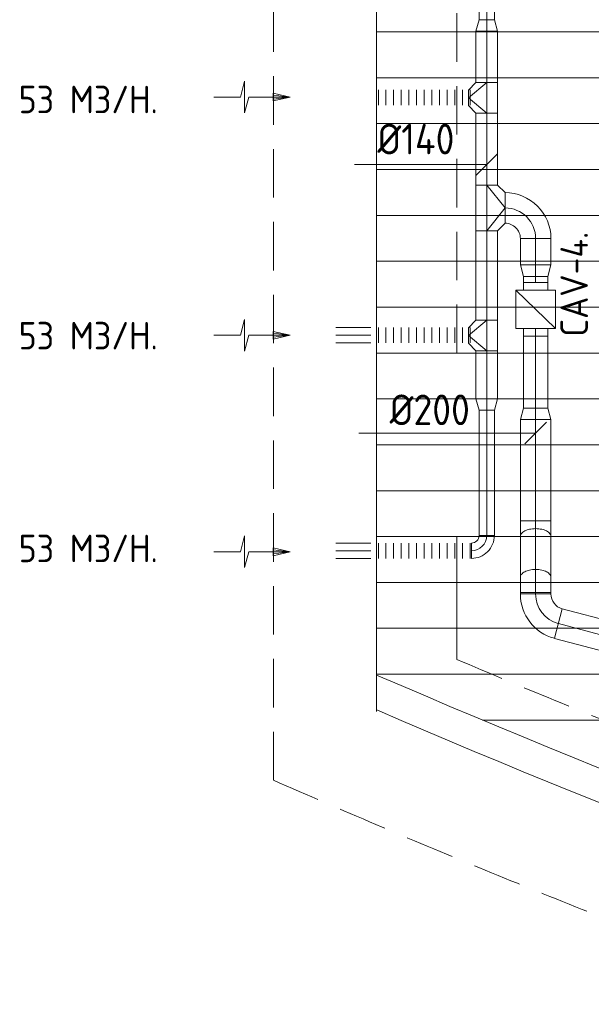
# Model space of a CAD drawing. Header units: millimetres. Extents: x -74969 to 28416, y 4400 to 50969.
# Tile 2 of 32: x -74969 to -71231, y 10244 to 16682. Entities that reach past the tile are written whole.
import ezdxf
from ezdxf.enums import TextEntityAlignment as Align

# ---------------------------------------------------------------- set-up
doc = ezdxf.new("R2010")
doc.units = ezdxf.units.MM
doc.header["$LTSCALE"] = 50
doc.linetypes.add('HIDDEN', pattern=[9.525, 6.35, -3.175])
for name, color, linetype, lineweight in [('WL570---_BESTAAND-HARTLIJN', 161, 'Continuous', 0), ('WL570---_BESTAAND-MAATVOERING', 161, 'Continuous', 0), ('WL570---_BESTAAND-RETOUR', 100, 'Continuous', 0), ('WL570---_BESTAAND-TOEVOER', 200, 'Continuous', 0)]:
    doc.layers.add(name, color=color, linetype=linetype, lineweight=lineweight)
doc.styles.add('MAATVOERING', font='ISO')

# ---------------------------------------------------------------- blocks, each defined once
blk = doc.blocks.new('KARO')
for p, q in [((1, 0.5), (0, 0.5)), ((0, -0.5), (1, -0.5))]:
    blk.add_line(p, q)
at = {"invisible_edges": 15}
blk.add_3dface([(0, 0.5), (0, -0.5), (1, -0.5), (1, 0.5)], dxfattribs=at)
at = {"layer": 'WL570---_BESTAAND-HARTLIJN'}
blk.add_line((0, 0), (1, 0), dxfattribs=at)
blk = doc.blocks.new('OSV1401000740K')
blk.add_lwpolyline([(-74.6, -70), (0, -50), (0, 50), (-74.6, 70)], close=True)
at = {"layer": 'WL570---_BESTAAND-HARTLIJN'}
blk.add_line((-74.6, 0), (0, 0), dxfattribs=at)
blk = doc.blocks.new('OTS14014010000H')
blk.add_lwpolyline([(-100, -70), (100, -70), (100, 70), (50, 120), (-50, 120), (-100, 70)], close=True)
at = {"layer": 'WL570---_BESTAAND-HARTLIJN'}
blk.add_line((-100, 0), (100, 0), dxfattribs=at)
at = {"layer": 'WL570---_BESTAAND-RETOUR'}
blk.add_lwpolyline([(-100, 0), (0, 120), (100, 0)], dxfattribs=at)
blk = doc.blocks.new('FLLINE100')
blk.add_line((0, -50), (0, 50))
blk = doc.blocks.new('OEX1000065900')
at = {"rotation": 180}
for p in [(50, 0), (100, 0), (150, 0), (200, 0), (250, 0), (300, 0), (350, 0), (400, 0), (450, 0), (500, 0), (550, 0), (600, 0), (650, 0)]:
    blk.add_blockref('FLLINE100', p, dxfattribs=at)
blk = doc.blocks.new('AFZPIJL')
for points in [[(0, -10), (0, -6.52), (-2.06, -5.97), (2.06, -5.97), (0, -5.41), (0, 0)], [(-0.26, -2.22), (0, 0)], [(0.26, -2.22), (0, 0)]]:
    blk.add_lwpolyline(points)
blk.add_lwpolyline([(0.52, -2.22), (-0.52, -2.22), (0, 0)], close=True)
blk = doc.blocks.new('OBO10000090H')
blk.add_lwpolyline([(50, -100, 0.414214), (-100, 50), (-100, -50, -0.414214), (-50, -100)], format="xyb", close=True)
at = {"invisible_edges": 15}
for points in [[(-91.3, -50.8), (-74, 47.7), (-100, 50), (-100, -50)], [(-82.9, -53), (-48.7, 41), (-74, 47.7), (-91.3, -50.8)], [(-75, -56.7), (-25, 29.9), (-48.7, 41), (-82.9, -53)], [(-67.9, -61.7), (-3.6, 14.9), (-25, 29.9), (-75, -56.7)], [(-61.7, -67.9), (14.9, -3.6), (-3.6, 14.9), (-67.9, -61.7)], [(-56.7, -75), (29.9, -25), (14.9, -3.6), (-61.7, -67.9)], [(-53, -82.9), (41, -48.7), (29.9, -25), (-56.7, -75)], [(-50.8, -91.3), (47.7, -74), (41, -48.7), (-53, -82.9)], [(-50, -100), (50, -100), (47.7, -74), (-50.8, -91.3)]]:
    blk.add_3dface(points, dxfattribs=at)
at = {"layer": 'WL570---_BESTAAND-HARTLIJN'}
blk.add_arc((-100, -100), 100, 0, 90, dxfattribs=at)
blk = doc.blocks.new('OBO20000090H')
blk.add_lwpolyline([(100, -200, 0.414214), (-200, 100), (-200, -100, -0.414214), (-100, -200)], format="xyb", close=True)
at = {"invisible_edges": 15}
for points in [[(-182.6, -101.5), (-147.9, 95.4), (-200, 100), (-200, -100)], [(-165.8, -106), (-97.4, 81.9), (-147.9, 95.4), (-182.6, -101.5)], [(-150, -113.4), (-50, 59.8), (-97.4, 81.9), (-165.8, -106)], [(-135.7, -123.4), (-7.2, 29.8), (-50, 59.8), (-150, -113.4)], [(-123.4, -135.7), (29.8, -7.2), (-7.2, 29.8), (-135.7, -123.4)], [(-113.4, -150), (59.8, -50), (29.8, -7.2), (-123.4, -135.7)], [(-106, -165.8), (81.9, -97.4), (59.8, -50), (-113.4, -150)], [(-101.5, -182.6), (95.4, -147.9), (81.9, -97.4), (-106, -165.8)], [(-100, -200), (100, -200), (95.4, -147.9), (-101.5, -182.6)]]:
    blk.add_3dface(points, dxfattribs=at)
at = {"layer": 'WL570---_BESTAAND-HARTLIJN'}
blk.add_arc((-200, -200), 200, 0, 90, dxfattribs=at)
blk = doc.blocks.new('OTS14014020000H')
blk.add_lwpolyline([(-150, -70), (150, -70), (150, 70), (100, 120), (-100, 120), (-150, 70)], close=True)
at = {"layer": 'WL570---_BESTAAND-HARTLIJN'}
blk.add_line((-150, 0), (150, 0), dxfattribs=at)
at = {"layer": 'WL570---_BESTAAND-RETOUR'}
blk.add_lwpolyline([(-150, 0), (0, 120), (150, 0)], dxfattribs=at)
blk = doc.blocks.new('MVLINE')
blk.add_line((35.4, -35.4), (-35.4, 35.4))
blk = doc.blocks.new('VBX1601600016025000')
blk.add_lwpolyline([(50, -130), (300, -130), (300, 130), (50, 130)], close=True)
for points in [[(50, 80), (0, 80), (0, -80), (50, -80)], [(300, -80), (350, -80), (350, 80), (300, 80)]]:
    blk.add_lwpolyline(points)
at = {"layer": 'WL570---_BESTAAND-HARTLIJN'}
blk.add_line((300, 0), (350, 0), dxfattribs=at)
at = {"layer": 'WL570---_BESTAAND-TOEVOER'}
blk.add_line((50, -130), (300, 130), dxfattribs=at)
blk = doc.blocks.new('OSV2001600740G')
blk.add_lwpolyline([(0, -100), (74.6, -80), (74.6, 80), (0, 100)], close=True)
at = {"layer": 'WL570---_BESTAAND-HARTLIJN'}
blk.add_line((0, 0), (74.6, 0), dxfattribs=at)
blk = doc.blocks.new('OBO20000075H')
blk.add_lwpolyline([(100, -154, 0.339454), (-122.4, 135.8), (-174.1, -57.4, -0.339454), (-100, -154)], format="xyb", close=True)
at = {"invisible_edges": 15}
for points in [[(-160.4, -62.2), (-81.2, 121.5), (-122.4, 135.8), (-174.1, -57.4)], [(-147.5, -68.9), (-42.5, 101.4), (-81.2, 121.5), (-160.4, -62.2)], [(-135.7, -77.4), (-7.2, 75.8), (-42.5, 101.4), (-147.5, -68.9)], [(-125.3, -87.5), (24.1, 45.5), (-7.2, 75.8), (-135.7, -77.4)], [(-116.5, -99), (50.6, 10.9), (24.1, 45.5), (-125.3, -87.5)], [(-109.4, -111.7), (71.9, -27.2), (50.6, 10.9), (-116.5, -99)], [(-104.2, -125.3), (87.4, -67.9), (71.9, -27.2), (-109.4, -111.7)], [(-101.1, -139.5), (96.8, -110.5), (87.4, -67.9), (-104.2, -125.3)], [(-100, -154), (100, -154), (96.8, -110.5), (-101.1, -139.5)]]:
    blk.add_3dface(points, dxfattribs=at)
at = {"layer": 'WL570---_BESTAAND-HARTLIJN'}
blk.add_arc((-200, -154), 200, 0, 75, dxfattribs=at)
blk = doc.blocks.new('RB30DO')
blk.add_lwpolyline([(0, 0.5), (0.5, 0.5, -0.174705), (0.585, 0.469, -0.104203), (0.677, 0.354, -0.064948), (0.729, 0.202, -0.051099), (0.75, 0, -0.051099), (0.729, -0.202, -0.064948), (0.677, -0.354, -0.104203), (0.585, -0.469, -0.174705), (0.5, -0.5), (0, -0.5)], format="xyb", close=True)
at = {"layer": 'WL570---_BESTAAND-HARTLIJN'}
blk.add_line((0, 0), (0.75, 0), dxfattribs=at)
blk = doc.blocks.new('OBO20000030N')
at = {"xscale": 200, "yscale": 200, "zscale": 200}
blk.add_blockref('RB30DO', (0, 0), dxfattribs=at)
blk = doc.blocks.new('RB30UP')
blk.add_lwpolyline([(0.5, 0.5), (0, 0.5, -0.174705), (0.085, 0.469, -0.104203), (0.177, 0.354, -0.064948), (0.229, 0.202, -0.051099), (0.25, 0, -0.051099), (0.229, -0.202, -0.064948), (0.177, -0.354, -0.104203), (0.085, -0.469, -0.174705), (0, -0.5), (0.5, -0.5)], format="xyb", close=True)
at = {"layer": 'WL570---_BESTAAND-HARTLIJN'}
blk.add_line((0.5, 0), (0, 0), dxfattribs=at)
blk = doc.blocks.new('OBO20000030O')
at = {"xscale": 200, "yscale": 200, "zscale": 200}
blk.add_blockref('RB30UP', (0, 0), dxfattribs=at)
blk = doc.blocks.new('Groep-22')
at = {"color": 8, "linetype": 'Continuous', "lineweight": 13}
for p, q in [((-51351, 16602.4), (-72801, 16602.4)), ((-51351, 16302.4), (-72801, 16302.4)), ((-51351, 16002.4), (-72801, 16002.4)), ((-51351, 15702.4), (-72801, 15702.4)), ((-51351, 15402.4), (-72801, 15402.4)), ((-72801, 15102.4), (-51351, 15102.4)), ((-51351, 14802.4), (-72801, 14802.4)), ((-51351, 14502.4), (-72801, 14502.4)), ((-51351, 14202.4), (-72801, 14202.4)), ((-51351, 13902.4), (-72801, 13902.4)), ((-51351, 13602.4), (-72801, 13602.4)), ((-72801, 13302.4), (-51351, 13302.4)), ((-72801, 13002.4), (-51351, 13002.4)), ((-72801, 12702.4), (-51351, 12702.4)), ((-72801, 12402.4), (-51351, 12402.4)), ((-72108.6, 12102.4), (-51351, 12102.4))]:
    blk.add_line(p, q, dxfattribs=at)
blk = doc.blocks.new('Block plafond 6e verd zuid')
at = {"color": 8, "linetype": 'Continuous', "lineweight": 13}
blk.add_line((0, 0), (0, -6468.9), dxfattribs=at)
for radius, start in [(63341, 246.630126), (63550.8, 246.71186)]:
    blk.add_arc((25125.2, 51914.1), radius, start, 266.673723, dxfattribs=at)
at = {"color": 8}
blk.add_blockref('Groep-22', (72801, -18627.4), dxfattribs=at)

msp = doc.modelspace()

# ---------------------------------------------------------------- linework, layer by layer
at = {"layer": 'WL570---_BESTAAND-MAATVOERING', "color": 7, "linetype": 'HIDDEN'}
for p, q in [((-73310, 11709), (-73310, 19302.4)), ((-72110, 14502.4), (-72110, 18102.4)), ((-72110, 14502.4), (-50769.4, 14502.4)), ((-72110, 13302.4), (-50769.4, 13302.4))]:
    msp.add_line(p, q, dxfattribs=at)
at = {"layer": 'WL570---_BESTAAND-MAATVOERING'}
msp.add_line((-72110, 12498.4), (-72110, 13302.4), dxfattribs=at)
for points in [[(-71915.4, 15735), (-72014.7, 15735), (-72781, 15735)], [(-71595.4, 13978.9), (-72014.7, 13978.9), (-72750.6, 13978.9)]]:
    msp.add_lwpolyline(points, dxfattribs=at)
at = {"layer": 'WL570---_BESTAAND-MAATVOERING', "color": 7, "linetype": 'HIDDEN'}
for radius, start, end in [(63040.6, 247.031394, 267.036171), (64240.6, 246.320689, 267.091582)]:
    msp.add_arc((-47509.9, 70541.1), radius, start, end, dxfattribs=at)

# ---------------------------------------------------------------- block references
at = {"layer": 'WL570---_BESTAAND-MAATVOERING', "xscale": 2, "yscale": 2, "zscale": 2}
for p, rotation in [((-71915.4, 15735), 90), ((-71595.4, 13978.9), 89.99999999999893)]:
    msp.add_blockref('MVLINE', p, dxfattribs=dict(at, rotation=rotation))
at = {"layer": 'WL570---_BESTAAND-RETOUR'}
for p, xscale, yscale, zscale, rotation in [((-71915.4, 17501.2), 818.9038330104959, 100, 100, 270.000000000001), ((-71915.4, 16272.1), 335.5004954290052, 140, 140, 90), ((-71915.4, 16072.1), 470.7847835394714, 140, 140, 270), ((-71915.4, 14717.6), 583.7670692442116, 140, 140, 90), ((-71595.4, 15251.3), -172.9576930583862, 200, 200, 90), ((-71595.4, 15003.7), 41.65426006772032, 160, 160, 270.000000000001), ((-71595.4, 14142.2), 471.2980169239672, 160, 160, 89.9999999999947), ((-71915.4, 14517.6), 314.5261068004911, 140, 140, 270), ((-71915.4, 13309.5), -818.9038330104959, 100, 100, 269.999999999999), ((-71595.4, 14067.5), 1140.712086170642, 200, 200, 270), ((-71595.4, 13037.2), 266.9872981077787, 200, 200, 90), ((-71446.5, 12733.5), 750.5636237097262, 200, 200, 345.1835588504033)]:
    msp.add_blockref('KARO', p, dxfattribs=dict(at, xscale=xscale, yscale=yscale, zscale=zscale, rotation=rotation))
for name, p, rotation in [('OSV1401000740K', (-71915.4, 16682.3), 90), ('OTS14014010000H', (-71915.4, 16172.1), 90), ('OTS14014020000H', (-71915.4, 15451.3), 270), ('OSV2001600740G', (-71595.4, 15078.4), 270.000000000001), ('VBX1601600016025000', (-71595.4, 14963.5), 269.9999999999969), ('OTS14014010000H', (-71915.4, 14617.6), 90), ('OSV1401000740K', (-71915.4, 14128.4), 270), ('OBO20000030O', (-71595.4, 13304.2), 90), ('OBO20000030N', (-71595.4, 12937.2), 90), ('OBO20000075H', (-71595.4, 12772.9), 180)]:
    msp.add_blockref(name, p, dxfattribs=dict(at, rotation=rotation))
at = {"layer": 'WL570---_BESTAAND-RETOUR', "color": 2, "xscale": 50, "yscale": 50, "zscale": 50, "rotation": 270.000000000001}
for p in [(-73200.5, 16176.6), (-73200.5, 14618.4), (-73200.5, 13203.3)]:
    msp.add_blockref('AFZPIJL', p, dxfattribs=at)
at = {"layer": 'WL570---_BESTAAND-RETOUR'}
for name, p in [('OEX1000065900', (-72674, 16172.7)), ('OBO20000090H', (-71595.4, 15451.3)), ('OEX1000065900', (-72674, 14619.9)), ('OEX1000065900', (-72674, 13209.5))]:
    msp.add_blockref(name, p, dxfattribs=at)
at = {"layer": 'WL570---_BESTAAND-RETOUR', "xscale": 227.7008951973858, "yscale": 100, "zscale": 100}
for p in [(-72901.7, 14619.9), (-72901.7, 13209.5)]:
    msp.add_blockref('KARO', p, dxfattribs=at)
at = {"layer": 'WL570---_BESTAAND-RETOUR', "xscale": -1}
for name, p, rotation in [('OSV2001600740G', (-71595.4, 14067.5), 270.000000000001), ('OBO10000090H', (-71915.4, 13209.5), 180)]:
    msp.add_blockref(name, p, dxfattribs=dict(at, rotation=rotation))
at = {"layer": 'WL570---_BESTAAND-TOEVOER'}
msp.add_blockref('Block plafond 6e verd zuid', (-72635, 18627.4), dxfattribs=at)

# ---------------------------------------------------------------- texts
at = {"layer": 'WL570---_BESTAAND-MAATVOERING', "style": 'MAATVOERING'}
for s, p in [('%%c140', (-72126.4, 15801.7)), ('%%c200', (-72025.5, 14031))]:
    msp.add_text(s, height=200, dxfattribs=at).set_placement(p, align=Align.RIGHT)
msp.add_text('CAV-4.', height=180, rotation=90, dxfattribs=at).set_placement((-71253.4, 14609.4))
at = {"layer": 'WL570---_BESTAAND-RETOUR', "color": 2, "style": 'MAATVOERING'}
for p in [(-74976.1, 16070.6), (-74976.1, 14526.1), (-74976.1, 13134.9)]:
    msp.add_text('53 M3/H.', height=180, dxfattribs=at).set_placement(p)

doc.saveas('drawing.dxf')
